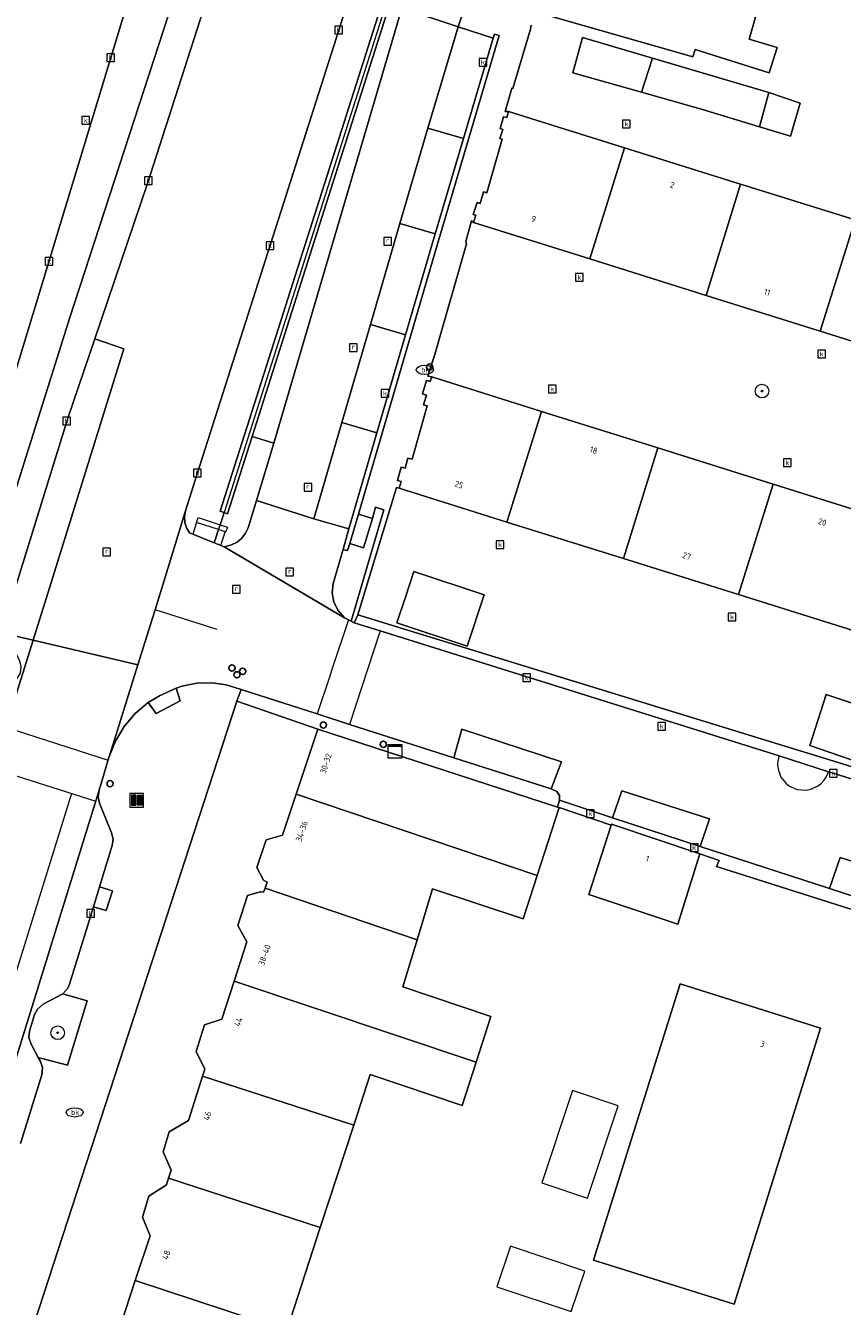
# Model space of a CAD drawing. Header units: millimetres. Extents: x 37131378 to 37737458, y 18584386 to 19114224.
# Tile 21 of 86: x 37424400 to 37472215, y 18769263 to 18844263. Entities that reach past the tile are written whole.
import ezdxf
from ezdxf.enums import TextEntityAlignment as Align

# ---------------------------------------------------------------- set-up
doc = ezdxf.new("R2010")
doc.units = ezdxf.units.MM
doc.header["$LTSCALE"] = 50
for name, color, linetype, lineweight in [('B2-WE-GR-BEPLANTING_CULTUUR_HEESTERS-GV', 252, 'Continuous', 18), ('B2-WE-GR-BOOM-S', 252, 'Continuous', 25), ('B2-WE-GR-STRUIK-GV', 252, 'Continuous', 13), ('B2-WE-IE-MEUBILAIR_WEGMEUBILAIR-S', 252, 'Continuous', 25), ('B2-WE-IE-MEUBILAIR_WEGMEUBILAIR_BOOMKRANS-GV', 252, 'Continuous', 18), ('B2-WE-IE-TERREINAFSCHEIDING_KUNSTMATIG_HEKWERK-G', 252, 'IE-TERREINAFSCHEIDING-KUNSTMATIG', 18), ('B2-WE-IE-TERREINAFSCHEIDING_KUNSTMATIG_MUUR-G', 252, 'IE-TERREINAFSCHEIDING-KUNSTMATIG-DICHT', 18), ('B2-WE-IE-TERREINAFSCHEIDING_KUNSTMATIG_MUUR-GV', 252, 'Continuous', 18), ('B2-WE-KL-WATER_BRANDLEIDING_PUT-S', 252, 'Continuous', 25), ('B2-WE-OG-BEBOUWING-GV', 252, 'Continuous', 13), ('B2-WE-OG-BEBOUWING-T18', 252, 'Continuous', 18), ('B2-WE-OG-TERREIN_ERF-GV', 252, 'Continuous', 18), ('B2-WE-OG-TERREIN_ONBEGROEID-GV', 252, 'Continuous', 18), ('B2-WE-RI-GWA_KOLK-S', 252, 'Continuous', 25), ('B2-WE-RI-GWA_RIOOLPUT-S', 252, 'Continuous', 25), ('B2-WE-VH-VERHARDING_ASFALT-GV', 252, 'Continuous', 18), ('B2-WE-VH-VERHARDING_OPEN-GV', 252, 'Continuous', 18), ('B2-WE-VH-VERHARDING_TEGEL-GV', 252, 'Continuous', 18), ('B2-WE-VW-MARKERING-G', 252, 'Continuous', 18)]:
    doc.layers.add(name, color=color, linetype=linetype, lineweight=lineweight)
doc.styles.add('NLCS-ISO', font='txt')
doc.styles.add('NLCS-ISO-ANNOTATIVE-T18', font='txt', dxfattribs={"height": 1.8})
doc.styles.add('NLCS-ISO-M200-T18', font='txt', dxfattribs={"height": 0.36})
doc.linetypes.add('IE-TERREINAFSCHEIDING-KUNSTMATIG', pattern='A,4,[82,NLCS.shx,S=0.75,R=90,X=0,Y=0],4,-2', length=10)
doc.linetypes.add('IE-TERREINAFSCHEIDING-KUNSTMATIG-DICHT', pattern='A,8,-1,[82,NLCS.shx,S=0.75,R=90,X=0,Y=0],-1', length=10)

# ---------------------------------------------------------------- blocks, each defined once
blk = doc.blocks.new('SIE-WEG_AFVAL_APART_PLAATS-SO')
at = {"linetype": 'ByBlock', "lineweight": 18}
h = blk.add_hatch(color=0, dxfattribs=at)
h.dxf.hatch_style = 1
h.paths.add_polyline_path([(1.5, -1.5), (0.25, -1.5), (0.25, 1.5), (1.5, 1.5)])
h.paths.add_polyline_path([(-1.5, -1.5), (-0.25, -1.5), (-0.25, 1.5), (-1.5, 1.5)])
at = {"color": 0, "linetype": 'ByBlock', "lineweight": 18}
for points in [[(-2, -2), (2, -2), (2, 2), (-2, 2)], [(-1.5, -1.5), (-0.25, -1.5), (-0.25, 1.5), (-1.5, 1.5)], [(1.5, -1.5), (0.25, -1.5), (0.25, 1.5), (1.5, 1.5)]]:
    blk.add_lwpolyline(points, close=True, dxfattribs=at)
blk = doc.blocks.new('SKL-DATA_KAST-SO')
at = {"color": 0, "linetype": 'ByBlock', "lineweight": 18}
for points in [[(-2, 2), (2, 2), (2, 1.68), (-2, 1.68)], [(-2, 1.52), (2, 1.52), (2, -2), (-2, -2)]]:
    blk.add_lwpolyline(points, close=True, dxfattribs=at)
blk = doc.blocks.new('SAL-VERWIJZING_SYMBOOL-SO')
at = {"color": 0, "linetype": 'ByBlock', "lineweight": -2}
blk.add_circle((0, 0), 0.9, dxfattribs=at)
at = {"color": 0, "linetype": 'ByBlock', "lineweight": -2, "style": 'NLCS-ISO-ANNOTATIVE-T18'}
blk.add_attdef('SYMBOOL', (2.5, -2.5), '', height=1.8, dxfattribs=at)
blk = doc.blocks.new('SRI-PUT_INSPECTIEPUT_RIOOLPUT-SO')
at = {"color": 0, "linetype": 'ByBlock', "lineweight": 18}
blk.add_lwpolyline([(-1.12, -1.12), (1.12, -1.12), (1.12, 1.12), (-1.12, 1.12)], close=True, dxfattribs=at)
at = {"color": 0, "linetype": 'ByBlock', "lineweight": 18, "style": 'NLCS-ISO'}
blk.add_text('r', height=1.5, dxfattribs=at).set_placement((0, 0.28), align=Align.MIDDLE_CENTER)
blk = doc.blocks.new('SRI-KOLK-SO')
at = {"color": 0, "linetype": 'ByBlock', "lineweight": 18}
blk.add_lwpolyline([(-1.125, -1.125), (1.125, -1.125), (1.125, 1.125), (-1.125, 1.125)], close=True, dxfattribs=at)
at = {"color": 0, "linetype": 'ByBlock', "lineweight": 18, "style": 'NLCS-ISO'}
blk.add_text('k', height=1.5, dxfattribs=at).set_placement((0, 0), align=Align.MIDDLE_CENTER)
blk = doc.blocks.new('SKL-WATER_BRANDKRAAN_BRANDPUT-SO')
at = {"color": 0, "linetype": 'ByBlock', "lineweight": 18}
blk.add_ellipse((0, 0), major_axis=(2.5, 0), ratio=0.54, dxfattribs=at)
at = {"color": 0, "linetype": 'ByBlock', "lineweight": 18, "style": 'NLCS-ISO'}
blk.add_text('bk', height=1.5, dxfattribs=at).set_placement((0.16, 0), align=Align.MIDDLE_CENTER)
blk = doc.blocks.new('SGR-BOOM_01-SO')
at = {"linetype": 'ByBlock', "lineweight": 18}
h = blk.add_hatch(color=0, dxfattribs=at)
h.dxf.hatch_style = 1
edge = h.paths.add_edge_path()
edge.add_arc((0, 0), 0.25, 0, 360)
at = {"color": 0, "linetype": 'ByBlock', "lineweight": 18}
for radius in [2, 0.25]:
    blk.add_circle((0, 0), radius, dxfattribs=at)

msp = doc.modelspace()

# ---------------------------------------------------------------- linework, layer by layer
at = {"layer": 'B2-WE-GR-BEPLANTING_CULTUUR_HEESTERS-GV'}
msp.add_lwpolyline([(37438922.6937, 18819821.3389), (37446431.6937, 18845284.3389), (37446832.6937, 18846598.3389), (37451926.6937, 18862289.3389), (37454808.6937, 18871206.3389), (37464037.6937, 18899761.3389), (37464978.6937, 18902673.3389), (37467235.6937, 18909450.3389), (37467523.6937, 18910316.3389), (37467566.6937, 18911127.3389), (37469343.6937, 18916576.3389), (37469275.6937, 18916593.3389), (37469031.6937, 18916396.3389), (37467511.6937, 18914016.3389), (37463079.6937, 18900044.3389), (37460562.6937, 18892109.3389), (37459716.6937, 18889541.3389), (37453964.6937, 18871456.3389), (37437662.6937, 18820198.3389)], close=True, dxfattribs=at)
at = {"layer": 'B2-WE-GR-STRUIK-GV'}
msp.add_lwpolyline([(37443842.6937, 18809756.3389), (37443641.6937, 18809291.3389), (37445165.6937, 18808814.3389), (37468520.6937, 18801507.3389), (37471409.6937, 18800567.3389), (37471684.6937, 18800480.3389), (37493920.6937, 18793477.3389), (37494203.6937, 18793473.3389), (37494445.6937, 18793621.3389), (37494574.6937, 18793884.3389), (37494905.6937, 18793985.3389), (37475269.6937, 18800102.3389)], close=True, dxfattribs=at)
at = {"layer": 'B2-WE-IE-MEUBILAIR_WEGMEUBILAIR_BOOMKRANS-GV'}
msp.add_lwpolyline([(37426582.6937, 18787570.3389), (37425420.6937, 18786953.3389), (37425097.6937, 18786677.3389), (37424913.6937, 18786349.3389), (37424629.6937, 18785387.3389), (37424588.6937, 18785001.3389), (37424715.6937, 18784612.3389), (37425135.6937, 18783839.3389), (37426852.6937, 18783382.3389), (37428003.6937, 18787155.3389)], close=True, dxfattribs=at)
at = {"layer": 'B2-WE-IE-TERREINAFSCHEIDING_KUNSTMATIG_HEKWERK-G'}
for points in [[(37453758.6937, 18871517.3389), (37436021.6937, 18815750.3389)], [(37452868.6937, 18840603.3389), (37452923.6937, 18840586.3389)]]:
    msp.add_lwpolyline(points, dxfattribs=at)
at = {"layer": 'B2-WE-IE-TERREINAFSCHEIDING_KUNSTMATIG_MUUR-G'}
for points in [[(37444060.6937, 18816256.3389), (37443883.6937, 18815652.3389)], [(37443883.6937, 18815652.3389), (37443378.6937, 18813929.3389)], [(37443378.6937, 18813929.3389), (37443241.6937, 18813521.3389)]]:
    msp.add_lwpolyline(points, dxfattribs=at)
at = {"layer": 'B2-WE-IE-TERREINAFSCHEIDING_KUNSTMATIG_MUUR-GV'}
msp.add_lwpolyline([(37453549.6937, 18871579.3389), (37435787.6937, 18815828.3389), (37436021.6937, 18815750.3389), (37436225.6937, 18815681.3389), (37437662.6937, 18820198.3389), (37453964.6937, 18871456.3389)], dxfattribs=at)
at = {"layer": 'B2-WE-OG-BEBOUWING-GV'}
for points in [[(37464785.6937, 18846861.3389), (37455540.6937, 18849658.3389), (37454182.6937, 18845089.3389), (37454253.6937, 18845069.3389), (37463459.6937, 18842443.3389), (37463588.6937, 18842855.3389), (37467935.6937, 18841499.3389), (37468393.6937, 18842987.3389), (37466764.6937, 18843474.3389), (37467120.6937, 18844757.3389), (37464401.6937, 18845530.3389)], [(37461098.6937, 18842358.3389), (37457006.6937, 18843572.3389), (37456426.6937, 18841499.3389), (37460457.6937, 18840361.3389)], [(37467915.6937, 18840337.3389), (37461098.6937, 18842358.3389), (37460457.6937, 18840361.3389), (37464021.6937, 18839355.3389), (37467364.6937, 18838338.3389)], [(37469736.6937, 18839725.3389), (37467915.6937, 18840337.3389), (37467364.6937, 18838338.3389), (37469184.6937, 18837785.3389)], [(37459469.6937, 18837113.3389), (37452677.6937, 18839242.3389), (37452570.6937, 18838880.3389), (37452373.6937, 18838931.3389), (37452188.6937, 18838233.3389), (37452344.6937, 18838189.3389), (37452167.6937, 18837644.3389), (37452305.6937, 18837609.3389), (37451399.6937, 18834473.3389), (37451214.6937, 18834524.3389), (37451019.6937, 18833852.3389), (37450829.6937, 18833910.3389), (37450608.6937, 18833200.3389), (37450753.6937, 18833158.3389), (37450627.6937, 18832739.3389), (37457432.6937, 18830599.3389)], [(37466254.6937, 18834987.3389), (37459469.6937, 18837113.3389), (37457432.6937, 18830599.3389), (37464241.6937, 18828458.3389)], [(37472966.6937, 18832884.3389), (37466254.6937, 18834987.3389), (37464241.6937, 18828458.3389), (37470906.6937, 18826362.3389)], [(37479732.6937, 18830764.3389), (37472966.6937, 18832884.3389), (37470906.6937, 18826362.3389), (37477681.6937, 18824234.3389)], [(37454598.6937, 18821674.3389), (37448172.6937, 18823695.3389), (37448090.6937, 18823416.3389), (37447859.6937, 18823479.3389), (37447631.6937, 18822694.3389), (37447860.6937, 18822632.3389), (37447692.6937, 18822062.3389), (37447913.6937, 18822002.3389), (37447037.6937, 18818870.3389), (37446783.6937, 18818939.3389), (37446612.6937, 18818350.3389), (37446387.6937, 18818411.3389), (37446162.6937, 18817633.3389), (37446387.6937, 18817572.3389), (37446269.6937, 18817167.3389), (37452562.6937, 18815195.3389)], [(37461407.6937, 18819533.3389), (37454598.6937, 18821674.3389), (37452562.6937, 18815195.3389), (37459408.6937, 18813049.3389)], [(37468162.6937, 18817408.3389), (37461407.6937, 18819533.3389), (37459408.6937, 18813049.3389), (37466130.6937, 18810943.3389)], [(37474873.6937, 18815298.3389), (37468162.6937, 18817408.3389), (37466130.6937, 18810943.3389), (37472896.6937, 18808820.3389)], [(37446633.6937, 18810790.3389), (37446139.6937, 18809291.3389), (37450255.6937, 18807933.3389), (37451244.6937, 18810931.3389), (37447128.6937, 18812288.3389)], [(37474971.6937, 18802184.3389), (37475430.6937, 18803702.3389), (37471263.6937, 18805090.3389), (37470312.6937, 18802117.3389), (37474513.6937, 18800667.3389)], [(37441509.6937, 18803068.3389), (37440239.6937, 18799254.3389), (37454346.6937, 18794488.3389), (37455628.6937, 18798468.3389), (37455542.6937, 18798496.3389)], [(37454346.6937, 18794488.3389), (37440239.6937, 18799254.3389), (37439441.6937, 18796859.3389), (37438490.6937, 18796584.3389), (37437936.6937, 18794972.3389), (37438328.6937, 18794231.3389), (37438538.6937, 18794113.3389), (37438416.6937, 18793757.3389), (37447313.6937, 18790734.3389), (37448219.6937, 18793708.3389), (37453532.6937, 18791961.3389)], [(37463867.6937, 18795759.3389), (37458702.6937, 18797508.3389), (37458683.6937, 18797450.3389), (37457363.6937, 18793389.3389), (37462587.6937, 18791640.3389)], [(37447313.6937, 18790734.3389), (37438416.6937, 18793757.3389), (37438334.6937, 18793516.3389), (37438125.6937, 18793544.3389), (37437382.6937, 18793330.3389), (37436829.6937, 18791569.3389), (37437343.6937, 18790620.3389), (37436601.6937, 18788307.3389), (37450774.6937, 18783570.3389), (37451639.6937, 18786229.3389), (37446474.6937, 18787978.3389)], [(37450774.6937, 18783570.3389), (37436601.6937, 18788307.3389), (37435887.6937, 18786083.3389), (37434877.6937, 18785748.3389), (37434383.6937, 18784196.3389), (37434896.6937, 18783158.3389), (37434762.6937, 18782737.3389), (37443610.6937, 18779879.3389), (37444577.6937, 18782842.3389), (37449950.6937, 18781036.3389)], [(37462713.6937, 18788142.3389), (37457640.6937, 18771977.3389), (37465875.6937, 18769393.3389), (37470943.6937, 18785547.3389)], [(37443610.6937, 18779879.3389), (37434762.6937, 18782737.3389), (37433936.6937, 18780143.3389), (37432809.6937, 18779480.3389), (37432461.6937, 18778316.3389), (37432915.6937, 18777247.3389), (37432773.6937, 18776778.3389), (37441649.6937, 18773873.3389)], [(37457295.6937, 18775609.3389), (37459098.6937, 18781005.3389), (37456417.6937, 18781901.3389), (37454614.6937, 18776506.3389)], [(37441649.6937, 18773873.3389), (37432773.6937, 18776778.3389), (37432654.6937, 18776382.3389), (37431616.6937, 18775719.3389), (37431238.6937, 18774495.3389), (37431693.6937, 18773397.3389), (37430819.6937, 18770770.3389), (37439685.6937, 18767858.3389)], [(37456340.6937, 18768956.3389), (37457135.6937, 18771333.3389), (37452783.6937, 18772787.3389), (37451988.6937, 18770410.3389)], [(37439685.6937, 18767858.3389), (37430819.6937, 18770770.3389), (37429945.6937, 18768143.3389), (37428996.6937, 18767570.3389), (37428443.6937, 18765958.3389), (37428926.6937, 18765038.3389), (37428823.6937, 18764726.3389), (37442326.6937, 18760265.3389), (37442389.6937, 18760463.3389), (37437852.6937, 18762037.3389), (37438814.6937, 18764844.3389), (37443351.6937, 18763388.3389), (37444337.6937, 18766362.3389)]]:
    msp.add_lwpolyline(points, close=True, dxfattribs=at)
at = {"layer": 'B2-WE-OG-TERREIN_ERF-GV'}
for points in [[(37467120.6937, 18844757.3389), (37466764.6937, 18843474.3389), (37468393.6937, 18842987.3389), (37467935.6937, 18841499.3389), (37463588.6937, 18842855.3389), (37463459.6937, 18842443.3389), (37454253.6937, 18845069.3389)], [(37453998.6937, 18844291.3389), (37453961.6937, 18844050.3389), (37452923.6937, 18840586.3389), (37452868.6937, 18840603.3389), (37452468.6937, 18839240.3389), (37452677.6937, 18839242.3389), (37459469.6937, 18837113.3389), (37466254.6937, 18834987.3389), (37472966.6937, 18832884.3389)], [(37477681.6937, 18824234.3389), (37470906.6937, 18826362.3389), (37464241.6937, 18828458.3389), (37457432.6937, 18830599.3389), (37450627.6937, 18832739.3389), (37450509.6937, 18832830.3389), (37450170.6937, 18831623.3389), (37450202.6937, 18831480.3389), (37448358.6937, 18825008.3389), (37448081.6937, 18824193.3389), (37447950.6937, 18823727.3389), (37448172.6937, 18823695.3389), (37454598.6937, 18821674.3389), (37461407.6937, 18819533.3389), (37468162.6937, 18817408.3389), (37474873.6937, 18815298.3389)], [(37472896.6937, 18808820.3389), (37466130.6937, 18810943.3389), (37459408.6937, 18813049.3389), (37452562.6937, 18815195.3389), (37446269.6937, 18817167.3389), (37446109.6937, 18817217.3389), (37443842.6937, 18809756.3389), (37475269.6937, 18800102.3389)], [(37429945.6937, 18768143.3389), (37430819.6937, 18770770.3389), (37431693.6937, 18773397.3389), (37431238.6937, 18774495.3389), (37431616.6937, 18775719.3389), (37432654.6937, 18776382.3389), (37432773.6937, 18776778.3389), (37432915.6937, 18777247.3389), (37432461.6937, 18778316.3389), (37432809.6937, 18779480.3389), (37433936.6937, 18780143.3389), (37434762.6937, 18782737.3389), (37434896.6937, 18783158.3389), (37434383.6937, 18784196.3389), (37434877.6937, 18785748.3389), (37435887.6937, 18786083.3389), (37436601.6937, 18788307.3389), (37437343.6937, 18790620.3389), (37436829.6937, 18791569.3389), (37437382.6937, 18793330.3389), (37438125.6937, 18793544.3389), (37438334.6937, 18793516.3389), (37438416.6937, 18793757.3389), (37438538.6937, 18794113.3389), (37438328.6937, 18794231.3389), (37437936.6937, 18794972.3389), (37438490.6937, 18796584.3389), (37439441.6937, 18796859.3389), (37440239.6937, 18799254.3389), (37441509.6937, 18803068.3389), (37436763.6937, 18804701.3389), (37417457.6937, 18745479.3389)], [(37476466.6937, 18791326.3389), (37464855.6937, 18795022.3389), (37465001.6937, 18795381.3389), (37463867.6937, 18795759.3389), (37462587.6937, 18791640.3389), (37457363.6937, 18793389.3389), (37458683.6937, 18797450.3389), (37455628.6937, 18798468.3389), (37454346.6937, 18794488.3389), (37453532.6937, 18791961.3389), (37448219.6937, 18793708.3389), (37447313.6937, 18790734.3389), (37446474.6937, 18787978.3389), (37451639.6937, 18786229.3389), (37450774.6937, 18783570.3389), (37449950.6937, 18781036.3389), (37444577.6937, 18782842.3389), (37443610.6937, 18779879.3389), (37441649.6937, 18773873.3389), (37439685.6937, 18767858.3389)]]:
    msp.add_lwpolyline(points, dxfattribs=at)
for points in [[(37461098.6937, 18842358.3389), (37467915.6937, 18840337.3389), (37469736.6937, 18839725.3389), (37469184.6937, 18837785.3389), (37467364.6937, 18838338.3389), (37464021.6937, 18839355.3389), (37460457.6937, 18840361.3389), (37456426.6937, 18841499.3389), (37457006.6937, 18843572.3389)], [(37450255.6937, 18807933.3389), (37446139.6937, 18809291.3389), (37446633.6937, 18810790.3389), (37447128.6937, 18812288.3389), (37451244.6937, 18810931.3389)], [(37471263.6937, 18805090.3389), (37475430.6937, 18803702.3389), (37474971.6937, 18802184.3389), (37474513.6937, 18800667.3389), (37470312.6937, 18802117.3389)], [(37465875.6937, 18769393.3389), (37457640.6937, 18771977.3389), (37462713.6937, 18788142.3389), (37470943.6937, 18785547.3389)]]:
    msp.add_lwpolyline(points, close=True, dxfattribs=at)
at = {"layer": 'B2-WE-OG-TERREIN_ONBEGROEID-GV'}
msp.add_lwpolyline([(37426582.6937, 18787570.3389), (37425420.6937, 18786953.3389), (37425097.6937, 18786677.3389), (37424913.6937, 18786349.3389), (37424629.6937, 18785387.3389), (37424588.6937, 18785001.3389), (37424715.6937, 18784612.3389), (37425135.6937, 18783839.3389), (37426852.6937, 18783382.3389), (37428003.6937, 18787155.3389)], close=True, dxfattribs=at)
at = {"layer": 'B2-WE-VH-VERHARDING_ASFALT-GV'}
for points in [[(37424831.6937, 18808273.3389), (37430976.6937, 18806835.3389), (37431825.6937, 18809563.3389), (37431977.6937, 18810058.3389), (37433752.6937, 18815845.3389), (37434455.6937, 18818071.3389), (37442731.6937, 18844004.3389), (37447756.6937, 18859828.3389), (37452214.6937, 18871974.3389), (37452516.6937, 18872797.3389), (37458345.6937, 18891122.3389), (37461356.6937, 18900554.3389), (37461676.6937, 18901557.3389), (37466464.6937, 18916825.3389), (37467042.6937, 18918706.3389), (37460843.6937, 18920769.3389), (37460620.6937, 18920011.3389)], [(37457995.6937, 18917704.3389), (37453196.6937, 18902487.3389), (37452309.6937, 18899634.3389), (37431522.6937, 18834965.3389), (37428446.6937, 18825924.3389), (37430152.6937, 18825344.3389), (37425985.6937, 18811956.3389), (37424831.6937, 18808273.3389)], [(37414006.6937, 18752122.3389), (37428697.6937, 18799487.3389), (37429280.6937, 18801406.3389), (37429318.6937, 18801510.3389), (37430976.6937, 18806835.3389), (37424831.6937, 18808273.3389), (37416768.6937, 18782539.3389), (37408591.6937, 18756495.3389)]]:
    msp.add_lwpolyline(points, dxfattribs=at)
for points in [[(37430152.6937, 18825344.3389), (37428446.6937, 18825924.3389), (37426865.6937, 18821277.3389), (37423198.6937, 18809431.3389), (37423153.6937, 18809008.3389), (37423193.6937, 18808725.3389), (37423234.6937, 18808646.3389), (37424831.6937, 18808273.3389), (37425985.6937, 18811956.3389)], [(37424831.6937, 18808273.3389), (37423234.6937, 18808646.3389), (37424026.6937, 18807117.3389), (37424125.6937, 18806746.3389), (37424073.6937, 18806350.3389), (37423871.6937, 18806005.3389), (37423551.6937, 18805766.3389), (37422030.6937, 18804877.3389), (37421730.6937, 18804575.3389), (37421580.6937, 18804255.3389), (37415146.6937, 18783500.3389), (37407639.6937, 18759357.3389), (37407629.6937, 18759171.3389), (37407679.6937, 18758881.3389), (37407804.6937, 18758616.3389), (37408509.6937, 18757291.3389), (37408600.6937, 18757065.3389), (37408635.6937, 18756779.3389), (37408591.6937, 18756495.3389), (37416768.6937, 18782539.3389)]]:
    msp.add_lwpolyline(points, close=True, dxfattribs=at)
at = {"layer": 'B2-WE-VH-VERHARDING_OPEN-GV'}
for points in [[(37439438.6937, 18865389.3389), (37426987.6937, 18827178.3389), (37421282.6937, 18809103.3389), (37422972.6937, 18808707.3389), (37423198.6937, 18809431.3389), (37426865.6937, 18821277.3389), (37428446.6937, 18825924.3389), (37431522.6937, 18834965.3389), (37452309.6937, 18899634.3389), (37453196.6937, 18902487.3389), (37457995.6937, 18917704.3389)], [(37447756.6937, 18859828.3389), (37442731.6937, 18844004.3389), (37434455.6937, 18818071.3389), (37433752.6937, 18815845.3389), (37433697.6937, 18815510.3389), (37433722.6937, 18815172.3389), (37433824.6937, 18814849.3389), (37433999.6937, 18814558.3389), (37434188.6937, 18814487.3389), (37435434.6937, 18813981.3389), (37435529.6937, 18814266.3389), (37435690.6937, 18814752.3389), (37435784.6937, 18815037.3389), (37435943.6937, 18815505.3389), (37436021.6937, 18815750.3389), (37435787.6937, 18815828.3389), (37453549.6937, 18871579.3389)], [(37451742.6937, 18850405.3389), (37449717.6937, 18844183.3389), (37451769.6937, 18843529.3389), (37451852.6937, 18843761.3389), (37452122.6937, 18843691.3389), (37448345.6937, 18830876.3389), (37444060.6937, 18816256.3389), (37443883.6937, 18815652.3389), (37444701.6937, 18815397.3389), (37444882.6937, 18816060.3389), (37445375.6937, 18815907.3389), (37443459.6937, 18809388.3389), (37443641.6937, 18809291.3389), (37443842.6937, 18809756.3389), (37446109.6937, 18817217.3389), (37446269.6937, 18817167.3389), (37446387.6937, 18817572.3389), (37446162.6937, 18817633.3389), (37446387.6937, 18818411.3389), (37446612.6937, 18818350.3389), (37446783.6937, 18818939.3389), (37447037.6937, 18818870.3389), (37447913.6937, 18822002.3389), (37447692.6937, 18822062.3389), (37447860.6937, 18822632.3389), (37447631.6937, 18822694.3389), (37447859.6937, 18823479.3389), (37448090.6937, 18823416.3389), (37448172.6937, 18823695.3389), (37447950.6937, 18823727.3389), (37448081.6937, 18824193.3389), (37448358.6937, 18825008.3389), (37450202.6937, 18831480.3389), (37450170.6937, 18831623.3389), (37450509.6937, 18832830.3389), (37450627.6937, 18832739.3389), (37450753.6937, 18833158.3389), (37450608.6937, 18833200.3389), (37450829.6937, 18833910.3389), (37451019.6937, 18833852.3389), (37451214.6937, 18834524.3389), (37451399.6937, 18834473.3389), (37452305.6937, 18837609.3389), (37452167.6937, 18837644.3389), (37452344.6937, 18838189.3389), (37452188.6937, 18838233.3389), (37452373.6937, 18838931.3389), (37452570.6937, 18838880.3389), (37452677.6937, 18839242.3389), (37452468.6937, 18839240.3389), (37452868.6937, 18840603.3389), (37452923.6937, 18840586.3389), (37453961.6937, 18844050.3389), (37453998.6937, 18844291.3389)], [(37446431.6937, 18845284.3389), (37449717.6937, 18844183.3389), (37451742.6937, 18850405.3389)], [(37493920.6937, 18793477.3389), (37471684.6937, 18800480.3389), (37471409.6937, 18800567.3389), (37468520.6937, 18801507.3389), (37445165.6937, 18808814.3389), (37443641.6937, 18809291.3389), (37443459.6937, 18809388.3389), (37443299.6937, 18809473.3389), (37443076.6937, 18809589.3389), (37436022.6937, 18813750.3389), (37435827.6937, 18813821.3389), (37435434.6937, 18813981.3389), (37434188.6937, 18814487.3389), (37433999.6937, 18814558.3389), (37433824.6937, 18814849.3389), (37433722.6937, 18815172.3389), (37433697.6937, 18815510.3389), (37433752.6937, 18815845.3389), (37431977.6937, 18810058.3389), (37431825.6937, 18809563.3389), (37430976.6937, 18806835.3389), (37429318.6937, 18801510.3389)], [(37436763.6937, 18804701.3389), (37437011.6937, 18805381.3389), (37436136.6937, 18805661.3389), (37435317.6937, 18805787.3389), (37434423.6937, 18805764.3389), (37433547.6937, 18805582.3389), (37433206.6937, 18805456.3389), (37433443.6937, 18804720.3389), (37432048.6937, 18803980.3389), (37431571.6937, 18804620.3389), (37430816.6937, 18803976.3389), (37430174.6937, 18803220.3389), (37429662.6937, 18802370.3389), (37429318.6937, 18801510.3389), (37429280.6937, 18801406.3389), (37428697.6937, 18799487.3389), (37428642.6937, 18799077.3389), (37428724.6937, 18798725.3389), (37429423.6937, 18797001.3389), (37429524.6937, 18796631.3389), (37429471.6937, 18796242.3389), (37428730.6937, 18793835.3389), (37429477.6937, 18793601.3389), (37429106.6937, 18792436.3389), (37428371.6937, 18792666.3389), (37426971.6937, 18788122.3389), (37426869.6937, 18787901.3389), (37426582.6937, 18787570.3389), (37428003.6937, 18787155.3389), (37426852.6937, 18783382.3389), (37425135.6937, 18783839.3389), (37425262.6937, 18783606.3389), (37425378.6937, 18783244.3389), (37425353.6937, 18782832.3389), (37424101.6937, 18778806.3389)], [(37429318.6937, 18801510.3389), (37429662.6937, 18802370.3389), (37430174.6937, 18803220.3389), (37430816.6937, 18803976.3389), (37431571.6937, 18804620.3389), (37432241.6937, 18805023.3389), (37433206.6937, 18805456.3389), (37433547.6937, 18805582.3389), (37434423.6937, 18805764.3389), (37435317.6937, 18805787.3389), (37436136.6937, 18805661.3389), (37437011.6937, 18805381.3389), (37441471.6937, 18803953.3389), (37443363.6937, 18803347.3389), (37449471.6937, 18801393.3389), (37449942.6937, 18803056.3389), (37455768.6937, 18801146.3389), (37455170.6937, 18799569.3389), (37455499.6937, 18799421.3389), (37455653.6937, 18799184.3389), (37455657.6937, 18798901.3389), (37458766.6937, 18797869.3389), (37459306.6937, 18799456.3389), (37464431.6937, 18797812.3389), (37463898.6937, 18796200.3389), (37471454.6937, 18793742.3389), (37472079.6937, 18795546.3389), (37477453.6937, 18793836.3389)], [(37411921.6937, 18743900.3389), (37411552.6937, 18742712.3389), (37416139.6937, 18741244.3389), (37417457.6937, 18745479.3389), (37436763.6937, 18804701.3389)], [(37424101.6937, 18778806.3389), (37425353.6937, 18782832.3389), (37425378.6937, 18783244.3389), (37425262.6937, 18783606.3389), (37425135.6937, 18783839.3389), (37424715.6937, 18784612.3389), (37424588.6937, 18785001.3389), (37424629.6937, 18785387.3389), (37424913.6937, 18786349.3389), (37425097.6937, 18786677.3389), (37425420.6937, 18786953.3389), (37426582.6937, 18787570.3389), (37426869.6937, 18787901.3389), (37426971.6937, 18788122.3389), (37428371.6937, 18792666.3389), (37428730.6937, 18793835.3389), (37429471.6937, 18796242.3389), (37429524.6937, 18796631.3389), (37429423.6937, 18797001.3389), (37428724.6937, 18798725.3389), (37428642.6937, 18799077.3389), (37428697.6937, 18799487.3389), (37414006.6937, 18752122.3389)], [(37476851.6937, 18791986.3389), (37471454.6937, 18793742.3389), (37463898.6937, 18796200.3389), (37458766.6937, 18797869.3389), (37455657.6937, 18798901.3389), (37455542.6937, 18798496.3389), (37455628.6937, 18798468.3389), (37458683.6937, 18797450.3389), (37458702.6937, 18797508.3389), (37463867.6937, 18795759.3389), (37465001.6937, 18795381.3389), (37464855.6937, 18795022.3389), (37476466.6937, 18791326.3389)]]:
    msp.add_lwpolyline(points, dxfattribs=at)
for points in [[(37431107.6937, 18867669.3389), (37428969.6937, 18862488.3389), (37426909.6937, 18857496.3389), (37424849.6937, 18852504.3389), (37422790.6937, 18847513.3389), (37420726.6937, 18842512.3389), (37418659.6937, 18837502.3389), (37416599.6937, 18832510.3389), (37414447.6937, 18827293.3389), (37423697.6937, 18823609.3389), (37432756.6937, 18853519.3389), (37435455.6937, 18862428.3389), (37436675.6937, 18866458.3389), (37436270.6937, 18866625.3389), (37435421.6937, 18866975.3389), (37433611.6937, 18867722.3389), (37433931.6937, 18869323.3389), (37432191.6937, 18870041.3389), (37432090.6937, 18870083.3389), (37431704.6937, 18869136.3389)], [(37446305.6937, 18832680.3389), (37447952.6937, 18838263.3389), (37449717.6937, 18844183.3389), (37446431.6937, 18845284.3389), (37438922.6937, 18819821.3389), (37437909.6937, 18816454.3389), (37441274.6937, 18815383.3389), (37442906.6937, 18821017.3389), (37444590.6937, 18826762.3389)], [(37444060.6937, 18816256.3389), (37448345.6937, 18830876.3389), (37452122.6937, 18843691.3389), (37451852.6937, 18843761.3389), (37451769.6937, 18843529.3389), (37450028.6937, 18837651.3389), (37448376.6937, 18832070.3389), (37446640.6937, 18826158.3389), (37444956.6937, 18820413.3389), (37443312.6937, 18814804.3389), (37443000.6937, 18813662.3389), (37442981.6937, 18813591.3389), (37443118.6937, 18813554.3389), (37443241.6937, 18813521.3389), (37443378.6937, 18813929.3389), (37443883.6937, 18815652.3389)], [(37451769.6937, 18843529.3389), (37449717.6937, 18844183.3389), (37447952.6937, 18838263.3389), (37450028.6937, 18837651.3389)], [(37450028.6937, 18837651.3389), (37447952.6937, 18838263.3389), (37446305.6937, 18832680.3389), (37448376.6937, 18832070.3389)], [(37448376.6937, 18832070.3389), (37446305.6937, 18832680.3389), (37444590.6937, 18826762.3389), (37446640.6937, 18826158.3389)], [(37446640.6937, 18826158.3389), (37444590.6937, 18826762.3389), (37442906.6937, 18821017.3389), (37444956.6937, 18820413.3389)], [(37444956.6937, 18820413.3389), (37442906.6937, 18821017.3389), (37441274.6937, 18815383.3389), (37443312.6937, 18814804.3389)], [(37435784.6937, 18815037.3389), (37435690.6937, 18814752.3389), (37435529.6937, 18814266.3389), (37435434.6937, 18813981.3389), (37435827.6937, 18813821.3389), (37436022.6937, 18813750.3389), (37436112.6937, 18813760.3389), (37436461.6937, 18813850.3389), (37436782.6937, 18814015.3389), (37437060.6937, 18814246.3389), (37437279.6937, 18814532.3389), (37437431.6937, 18814860.3389), (37437909.6937, 18816454.3389), (37438922.6937, 18819821.3389), (37437662.6937, 18820198.3389), (37436225.6937, 18815681.3389), (37436021.6937, 18815750.3389), (37435943.6937, 18815505.3389)], [(37443312.6937, 18814804.3389), (37441274.6937, 18815383.3389), (37437909.6937, 18816454.3389), (37437431.6937, 18814860.3389), (37437279.6937, 18814532.3389), (37437060.6937, 18814246.3389), (37436782.6937, 18814015.3389), (37436461.6937, 18813850.3389), (37436112.6937, 18813760.3389), (37436022.6937, 18813750.3389), (37443076.6937, 18809589.3389), (37442698.6937, 18810004.3389), (37442445.6937, 18810500.3389), (37442344.6937, 18811047.3389), (37442401.6937, 18811600.3389), (37443000.6937, 18813662.3389)], [(37444701.6937, 18815397.3389), (37444176.6937, 18813674.3389), (37443378.6937, 18813929.3389), (37443241.6937, 18813521.3389), (37443118.6937, 18813554.3389), (37442981.6937, 18813591.3389), (37443000.6937, 18813662.3389), (37442401.6937, 18811600.3389), (37442344.6937, 18811047.3389), (37442445.6937, 18810500.3389), (37442698.6937, 18810004.3389), (37443076.6937, 18809589.3389), (37443299.6937, 18809473.3389), (37443459.6937, 18809388.3389), (37445375.6937, 18815907.3389), (37444882.6937, 18816060.3389)], [(37444701.6937, 18815397.3389), (37443883.6937, 18815652.3389), (37443378.6937, 18813929.3389), (37444176.6937, 18813674.3389)], [(37433443.6937, 18804720.3389), (37433206.6937, 18805456.3389), (37432241.6937, 18805023.3389), (37431571.6937, 18804620.3389), (37432048.6937, 18803980.3389)], [(37443363.6937, 18803347.3389), (37441471.6937, 18803953.3389), (37437011.6937, 18805381.3389), (37436763.6937, 18804701.3389), (37441509.6937, 18803068.3389), (37455542.6937, 18798496.3389), (37455657.6937, 18798901.3389), (37455653.6937, 18799184.3389), (37455499.6937, 18799421.3389), (37455170.6937, 18799569.3389), (37449471.6937, 18801393.3389)], [(37449942.6937, 18803056.3389), (37449471.6937, 18801393.3389), (37455170.6937, 18799569.3389), (37455768.6937, 18801146.3389)], [(37459306.6937, 18799456.3389), (37458766.6937, 18797869.3389), (37463898.6937, 18796200.3389), (37464431.6937, 18797812.3389)], [(37482958.6937, 18792099.3389), (37477453.6937, 18793836.3389), (37472079.6937, 18795546.3389), (37471454.6937, 18793742.3389), (37476851.6937, 18791986.3389), (37480369.6937, 18790841.3389), (37482348.6937, 18790223.3389), (37487967.6937, 18788467.3389), (37490399.6937, 18787707.3389), (37493485.6937, 18786755.3389), (37499127.6937, 18785016.3389), (37499671.6937, 18786842.3389), (37494052.6937, 18788599.3389), (37488551.6937, 18790335.3389)], [(37429477.6937, 18793601.3389), (37428730.6937, 18793835.3389), (37428371.6937, 18792666.3389), (37429106.6937, 18792436.3389)]]:
    msp.add_lwpolyline(points, close=True, dxfattribs=at)
at = {"layer": 'B2-WE-VH-VERHARDING_TEGEL-GV'}
msp.add_lwpolyline([(37405148.6937, 18757755.3389), (37414432.6937, 18787399.3389), (37421282.6937, 18809103.3389), (37426987.6937, 18827178.3389), (37439438.6937, 18865389.3389), (37439211.6937, 18865511.3389), (37439127.6937, 18865446.3389), (37437509.6937, 18866114.3389), (37436960.6937, 18866340.3389), (37436675.6937, 18866458.3389), (37435455.6937, 18862428.3389), (37432756.6937, 18853519.3389), (37423697.6937, 18823609.3389), (37423459.6937, 18822823.3389), (37423309.6937, 18822887.3389), (37422628.6937, 18820990.3389), (37421437.6937, 18817334.3389), (37420796.6937, 18815401.3389), (37418892.6937, 18809662.3389), (37418814.6937, 18809694.3389), (37417498.6937, 18805547.3389), (37412973.6937, 18791359.3389), (37413545.6937, 18791177.3389), (37404300.6937, 18762157.3389)], dxfattribs=at)
at = {"layer": 'B2-WE-VW-MARKERING-G'}
for points in [[(37434409.6937, 18815166.3389), (37434502.6937, 18815452.3389), (37435784.6937, 18815037.3389)], [(37434409.6937, 18815166.3389), (37434188.6937, 18814487.3389)], [(37435690.6937, 18814752.3389), (37434409.6937, 18815166.3389)], [(37436077.6937, 18814627.3389), (37435690.6937, 18814752.3389)], [(37435784.6937, 18815037.3389), (37436209.6937, 18814899.3389), (37436117.6937, 18814614.3389), (37436077.6937, 18814627.3389)], [(37435827.6937, 18813821.3389), (37436077.6937, 18814627.3389)], [(37435610.6937, 18808898.3389), (37431977.6937, 18810058.3389)], [(37443299.6937, 18809473.3389), (37442334.6937, 18806557.3389), (37442186.6937, 18806111.3389)], [(37445165.6937, 18808814.3389), (37443363.6937, 18803347.3389)], [(37442186.6937, 18806111.3389), (37441471.6937, 18803953.3389)], [(37423233.6937, 18803173.3389), (37429234.6937, 18801256.3389)], [(37468520.6937, 18801507.3389), (37468435.6937, 18801216.3389), (37468422.6937, 18800969.3389), (37468449.6937, 18800724.3389), (37468620.6937, 18800262.3389), (37468928.6937, 18799878.3389), (37469124.6937, 18799729.3389), (37469576.6937, 18799533.3389), (37470066.6937, 18799492.3389), (37470310.6937, 18799531.3389), (37470763.6937, 18799723.3389), (37470961.6937, 18799871.3389), (37471132.6937, 18800050.3389), (37471272.6937, 18800253.3389), (37471409.6937, 18800567.3389)], [(37422477.6937, 18800758.3389), (37428500.6937, 18798852.3389)], [(37427084.6937, 18799300.3389), (37413039.6937, 18754108.3389)], [(37463898.6937, 18796200.3389), (37471454.6937, 18793742.3389)]]:
    msp.add_lwpolyline(points, dxfattribs=at)

# ---------------------------------------------------------------- block references
at = {"layer": 'B2-WE-GR-BOOM-S', "xscale": 200, "yscale": 200, "zscale": 200}
for p in [(37467509.6937, 18822862.3389), (37426277.6937, 18785286.3389)]:
    msp.add_blockref('SGR-BOOM_01-SO', p, dxfattribs=at)
at = {"layer": 'B2-WE-IE-MEUBILAIR_WEGMEUBILAIR-S', "xscale": 200, "yscale": 200, "zscale": 200}
for name, p in [('SAL-VERWIJZING_SYMBOOL-SO', (37448051.6937, 18824268.3389)), ('SAL-VERWIJZING_SYMBOOL-SO', (37436478.6937, 18806643.3389)), ('SAL-VERWIJZING_SYMBOOL-SO', (37436769.6937, 18806247.3389)), ('SAL-VERWIJZING_SYMBOOL-SO', (37437105.6937, 18806455.3389)), ('SAL-VERWIJZING_SYMBOOL-SO', (37441836.6937, 18803310.3389)), ('SAL-VERWIJZING_SYMBOOL-SO', (37445344.6937, 18802174.3389)), ('SKL-DATA_KAST-SO', (37446019.6937, 18801766.3389)), ('SAL-VERWIJZING_SYMBOOL-SO', (37429347.6937, 18799873.3389)), ('SIE-WEG_AFVAL_APART_PLAATS-SO', (37430901.6937, 18798904.3389))]:
    msp.add_blockref(name, p, dxfattribs=at)
at = {"layer": 'B2-WE-KL-WATER_BRANDLEIDING_PUT-S', "xscale": 200, "yscale": 200, "zscale": 200}
for p in [(37447771.6937, 18824108.3389), (37427270.6937, 18780622.3389)]:
    msp.add_blockref('SKL-WATER_BRANDKRAAN_BRANDPUT-SO', p, dxfattribs=at)
at = {"layer": 'B2-WE-RI-GWA_KOLK-S', "xscale": 200, "yscale": 200, "zscale": 200}
for p in [(37442731.6937, 18844004.3389), (37429385.6937, 18842387.3389), (37451171.6937, 18842116.3389), (37427913.6937, 18838713.3389), (37459575.6937, 18838507.3389), (37431590.6937, 18835175.3389), (37438708.6937, 18831383.3389), (37425771.6937, 18830455.3389), (37456818.6937, 18829521.3389), (37470996.6937, 18825038.3389), (37445438.6937, 18822734.3389), (37455231.6937, 18822985.3389), (37426811.6937, 18821103.3389), (37434455.6937, 18818071.3389), (37468995.6937, 18818664.3389), (37452176.6937, 18813875.3389), (37465755.6937, 18809632.3389), (37453729.6937, 18806079.3389), (37461641.6937, 18803235.3389), (37471684.6937, 18800480.3389), (37457459.6937, 18798122.3389), (37463540.6937, 18796128.3389), (37428214.6937, 18792271.3389)]:
    msp.add_blockref('SRI-KOLK-SO', p, dxfattribs=at)
at = {"layer": 'B2-WE-RI-GWA_RIOOLPUT-S', "xscale": 200, "yscale": 200, "zscale": 200}
for p in [(37445598.6937, 18831639.3389), (37443583.6937, 18825399.3389), (37440924.6937, 18817233.3389), (37429152.6937, 18813443.3389), (37439866.6937, 18812263.3389), (37436730.6937, 18811253.3389)]:
    msp.add_blockref('SRI-PUT_INSPECTIEPUT_RIOOLPUT-SO', p, dxfattribs=at)

# ---------------------------------------------------------------- texts
at = {"layer": 'B2-WE-OG-BEBOUWING-T18', "style": 'NLCS-ISO-M200-T18'}
for s, rotation, p in [('2', 342.5, (37462256.6937, 18834930.3389)), ('9', 342.599999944, (37454143.6937, 18832944.3389)), ('11', 342.599999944, (37467809.6937, 18828646.3389)), ('18', 342.599999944, (37457654.6937, 18819402.3389)), ('25', 342.5, (37449769.6937, 18817381.3389)), ('20', 342.599999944, (37471043.6937, 18815191.3389)), ('27', 342.5, (37463103.6937, 18813201.3389)), ('30-32', 71.599999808, (37441975.6937, 18801051.3389)), ('34-36', 71.499999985, (37440564.6937, 18797083.3389)), ('1', 341.600000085, (37460804.6937, 18795476.3389)), ('38-40', 70.599999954, (37438389.6937, 18789839.3389)), ('44', 70.900000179, (37436853.6937, 18785923.3389)), ('3', 339.999999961, (37467534.6937, 18784628.3389)), ('46', 72.700000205, (37435042.6937, 18780422.3389)), ('48', 71.00000006, (37432637.6937, 18772275.3389))]:
    msp.add_text(s, height=360, rotation=rotation, dxfattribs=at).set_placement(p, align=Align.MIDDLE)

doc.saveas('drawing.dxf')
